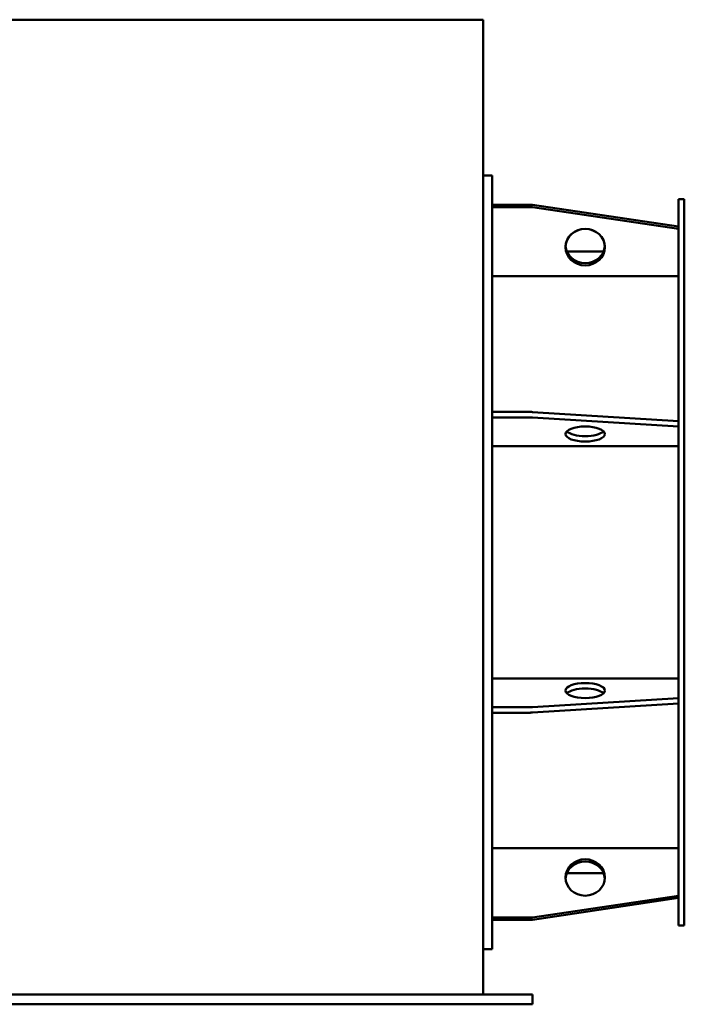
# Model space of a CAD drawing. Header units: millimetres. Extents: x 293 to 967, y 196 to 695.
# Tile 3 of 3: x 630 to 967, y 196 to 695. Entities that reach past the tile are written whole.
import ezdxf

# ---------------------------------------------------------------- set-up
doc = ezdxf.new("R2010")
doc.units = ezdxf.units.MM
doc.header["$LTSCALE"] = 3
doc.layers.add('Widoczne (ISO)', color=7, linetype='Continuous', lineweight=50)

msp = doc.modelspace()

# ---------------------------------------------------------------- linework, layer by layer
at = {"layer": 'Widoczne (ISO)'}
for p, q in [((865, 695), (619, 695)), ((865, 640.13), (865, 695)), ((865, 388.59), (865, 640.13)), ((869.5, 616), (865, 616)), ((869.5, 224), (869.5, 616)), ((964, 236), (964, 604)), ((967, 604), (964, 604)), ((967, 236), (967, 604)), ((889.02, 601.19), (869.5, 601.19)), ((869.5, 600.04), (889.02, 600.04)), ((964, 590.11), (889.97, 601.12)), ((889.97, 599.97), (964, 588.96)), ((907.44, 577.5), (926.06, 577.5)), ((964, 564.94), (869.5, 564.94)), ((889.02, 496.2), (869.5, 496.2)), ((964, 491.61), (889.97, 496.17)), ((869.5, 493.43), (889.02, 493.43)), ((889.97, 493.4), (964, 488.84)), ((964, 478.89), (869.5, 478.89)), ((865, 388.59), (865, 201)), ((869.5, 361.11), (964, 361.11)), ((964, 351.16), (889.97, 346.6)), ((889.02, 346.57), (869.5, 346.57)), ((889.97, 343.83), (964, 348.39)), ((869.5, 343.8), (889.02, 343.8)), ((869.5, 275.06), (964, 275.06)), ((907.44, 262.5), (926.06, 262.5)), ((964, 251.04), (889.97, 240.03)), ((964, 249.89), (889.97, 238.88)), ((889.97, 238.88), (964, 249.89)), ((889.02, 239.96), (869.5, 239.96)), ((889.02, 238.81), (869.5, 238.81)), ((869.5, 238.81), (889.02, 238.81)), ((967, 236), (964, 236)), ((869.5, 224), (865, 224)), ((600, 201), (884, 201)), ((884, 201), (890, 201)), ((890, 196), (890, 201)), ((600, 196), (884, 196)), ((890, 196), (884, 196))]:
    msp.add_line(p, q, dxfattribs=at)
for centre, major_axis, ratio, start_param, end_param in [((889.02, 595.65), (-6, 0), 0.92388, 4.552687, 4.712389), ((889.02, 594.5), (6, 0), 0.92388, 1.411094, 1.570796), ((916.75, 579.72), (10, 0), 0.92388, 0.062174, 3.079418), ((916.75, 580.87), (-10, 0), 0.92388, 0.062172, 3.079421), ((889.02, 493.9), (-6, 0), 0.382683, 4.552687, 4.712389), ((889.02, 491.13), (6, 0), 0.382683, 1.411094, 1.570796), ((916.75, 487.78), (-10, 0), 0.382683, 0.370554, 2.771038), ((916.75, 352.22), (10, 0), 0.382683, 0.370554, 2.771038), ((889.02, 348.87), (-6, 0), 0.382683, 1.570796, 1.730498), ((889.02, 346.1), (6, 0), 0.382683, 4.712389, 4.872091), ((916.75, 259.13), (10, 0), 0.92388, 0.062172, 3.079421), ((916.75, 259.13), (-10, 0), 0.92388, 5.910136, 6.221011), ((916.75, 259.13), (10, 0), 0.92388, 0.062174, 0.37305), ((889.02, 245.5), (-6, 0), 0.92388, 1.570796, 1.730498), ((889.02, 244.35), (-6, 0), 0.92388, 1.570796, 1.730498), ((889.02, 244.35), (6, 0), 0.92388, 4.712389, 4.872091)]:
    msp.add_ellipse(centre, major_axis=major_axis, ratio=ratio, start_param=start_param, end_param=end_param, dxfattribs=at)
for centre, ratio in [((916.75, 579.72), 0.92388), ((916.75, 485.01), 0.382683), ((916.75, 354.99), 0.382683), ((916.75, 260.28), 0.92388)]:
    msp.add_ellipse(centre, major_axis=(10, 0), ratio=ratio, dxfattribs=at)

doc.saveas('drawing.dxf')
